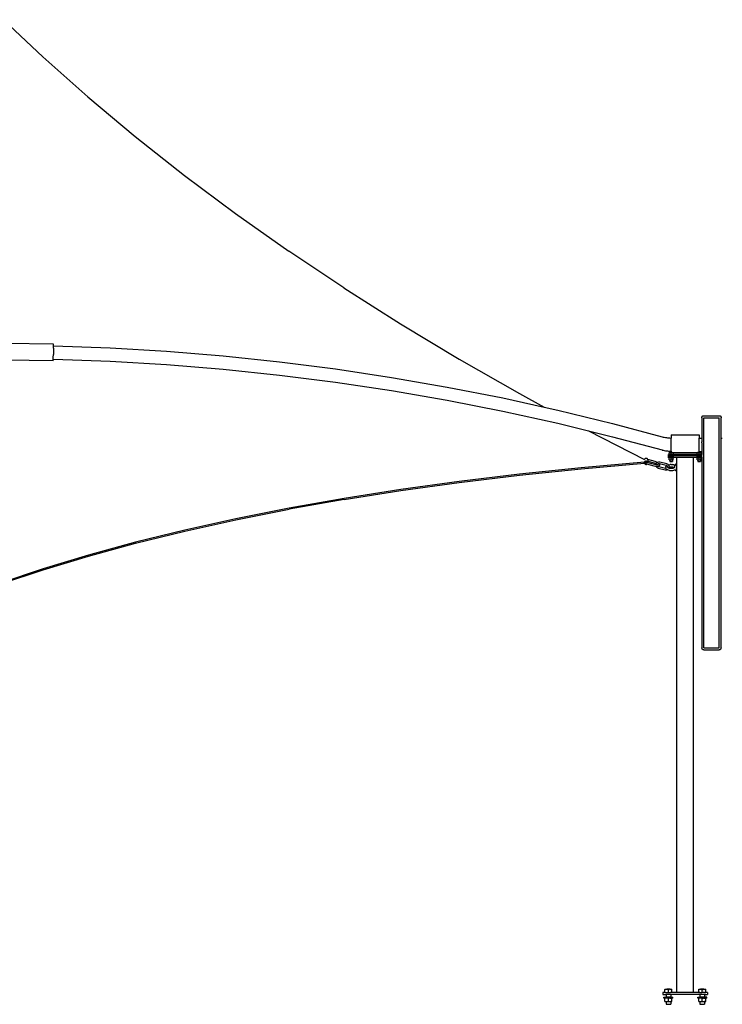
# Model space of a CAD drawing. Extents: x -126 to 132, y -96 to 94.
# Tile 12 of 12: x 6 to 132, y -96 to 81. Entities that reach past the tile are written whole.
import ezdxf

# ---------------------------------------------------------------- set-up
doc = ezdxf.new("R2010")
doc.units = 0
doc.header["$MEASUREMENT"] = 0
doc.layers.get('0').update_dxf_attribs({"linetype": 'CONTINUOUS'})

msp = doc.modelspace()

# ---------------------------------------------------------------- linework, layer by layer
for p, q in [((2.58, 80.79), (9.66, 74.11)), ((9.66, 74.11), (17.75, 66.93)), ((17.75, 66.93), (26.22, 59.85)), ((26.22, 59.85), (35.05, 52.87)), ((35.05, 52.87), (44.24, 46.02)), ((44.24, 46.02), (53.77, 39.28)), ((63.63, 32.68), (53.77, 39.28)), ((63.63, 32.68), (73.82, 26.22)), ((73.82, 26.22), (84.33, 19.9)), ((11.57, 22.61), (2.93, 22.73)), ((11.56, 21.33), (11.55, 20.74)), ((11.56, 21.88), (11.57, 22.12)), ((11.56, 21.88), (11.56, 21.33)), ((11.57, 22.57), (11.57, 22.61)), ((11.57, 22.47), (11.57, 22.57)), ((11.57, 22.32), (11.57, 22.47)), ((11.57, 22.29), (11.57, 22.32)), ((11.57, 22.29), (21.73, 21.92)), ((11.57, 22.12), (11.57, 22.29)), ((21.73, 21.92), (31.87, 21.31)), ((31.87, 21.31), (42, 20.48)), ((11.52, 19.6), (2.93, 19.72)), ((11.52, 19.6), (11.53, 19.62)), ((11.53, 19.92), (11.54, 19.99)), ((11.53, 19.92), (11.56, 19.92)), ((11.53, 19.82), (11.53, 19.92)), ((11.53, 19.69), (11.53, 19.82)), ((11.53, 19.62), (11.53, 19.69)), ((11.54, 20.21), (11.55, 20.74)), ((11.54, 19.99), (11.54, 20.21)), ((11.56, 19.92), (21.72, 19.54)), ((21.72, 19.54), (31.87, 18.94)), ((42, 20.48), (52.11, 19.43)), ((52.11, 19.43), (62.18, 18.14)), ((84.33, 19.9), (95.13, 13.73)), ((31.87, 18.94), (42, 18.11)), ((42, 18.11), (52.1, 17.05)), ((62.18, 18.14), (72.21, 16.64)), ((52.1, 17.05), (62.17, 15.77)), ((72.21, 16.64), (82.2, 14.9)), ((62.17, 15.77), (72.21, 14.26)), ((72.21, 14.26), (82.2, 12.53)), ((82.2, 14.9), (92.14, 12.95)), ((82.2, 12.53), (92.14, 10.57)), ((92.14, 12.95), (99.61, 11.3)), ((95.13, 13.73), (99.61, 11.3)), ((99.61, 11.3), (102.02, 10.77)), ((102.02, 10.77), (111.84, 8.37)), ((92.14, 10.57), (102.02, 8.39)), ((127.84, 9.39), (127.86, 9.48)), ((127.84, 9.39), (127.84, 5.74)), ((127.86, 9.48), (127.9, 9.58)), ((127.9, 9.58), (127.95, 9.65)), ((127.95, 9.65), (128.03, 9.71)), ((128.03, 9.71), (128.12, 9.75)), ((128.12, 9.75), (128.22, 9.76)), ((128.22, 9.76), (130.97, 9.76)), ((128.22, 9.39), (130.97, 9.39)), ((128.22, -31.86), (128.22, 9.39)), ((130.97, 9.76), (131.07, 9.75)), ((130.97, -31.86), (130.97, 9.39)), ((131.07, 9.75), (131.16, 9.71)), ((131.16, 9.71), (131.24, 9.65)), ((131.24, 9.65), (131.29, 9.58)), ((131.29, 9.58), (131.33, 9.48)), ((131.33, 9.48), (131.35, 9.39)), ((131.35, -31.86), (131.35, 9.39)), ((102.02, 8.39), (107.52, 7.05)), ((111.84, 8.37), (120.73, 5.98)), ((107.52, 7.05), (111.84, 5.99)), ((107.52, 7.05), (117.56, 1.89)), ((111.84, 5.99), (120.73, 3.61)), ((120.73, 5.98), (120.76, 5.97)), ((120.76, 5.97), (120.94, 5.93)), ((120.94, 5.93), (121.13, 5.89)), ((121.13, 5.89), (121.32, 5.86)), ((121.32, 5.86), (121.51, 5.83)), ((121.51, 5.83), (121.7, 5.8)), ((121.7, 5.8), (121.89, 5.78)), ((121.89, 5.78), (122.08, 5.77)), ((122.08, 5.77), (122.27, 5.75)), ((122.27, 5.75), (122.37, 5.75)), ((122.37, 6.3), (127.37, 6.3)), ((122.37, 6.3), (122.37, 5.75)), ((122.37, 3.38), (122.37, 5.75)), ((127.37, 6.3), (127.37, 5.74)), ((127.37, 5.74), (127.84, 5.74)), ((127.37, 3.36), (127.37, 5.74)), ((127.72, 5.74), (127.86, 5.74)), ((127.85, 5.72), (127.85, 5.74)), ((127.84, 5.74), (127.85, 5.74)), ((127.85, 5.72), (127.84, 5.74)), ((127.85, 5.72), (127.85, 5.7)), ((127.85, 5.7), (127.85, 5.67)), ((127.85, 5.67), (127.85, 5.63)), ((127.85, 5.63), (127.85, 5.56)), ((127.85, 5.56), (127.85, 5.51)), ((127.85, 5.51), (127.85, 5.43)), ((127.85, 5.43), (127.85, 5.35)), ((127.85, 5.35), (127.85, 5.25)), ((131.33, 5.74), (131.53, 5.74)), ((120.73, 3.61), (120.76, 3.6)), ((120.76, 3.6), (120.94, 3.56)), ((120.94, 3.56), (121.13, 3.52)), ((127.85, 4.83), (127.84, 4.73)), ((127.84, 4.73), (127.85, 4.6)), ((127.85, 4.6), (127.84, 4.5)), ((127.84, 4.5), (127.85, 4.37)), ((127.85, 4.37), (127.84, 4.27)), ((127.84, 4.27), (127.84, 4.18)), ((127.84, 4.18), (127.84, 4.14)), ((127.84, 4.14), (127.84, 4.05)), ((127.84, 4.05), (127.84, 3.93)), ((127.84, 3.93), (127.84, 3.85)), ((127.84, 3.85), (127.84, 3.75)), ((127.84, 3.75), (127.84, 3.67)), ((127.84, 3.67), (127.84, 3.59)), ((127.84, 3.59), (127.84, 3.53)), ((127.84, 3.53), (127.84, 3.47)), ((127.85, 5.25), (127.85, 5.17)), ((127.85, 5.17), (127.85, 5.05)), ((127.84, 4.96), (127.85, 5.05)), ((127.84, 4.92), (127.84, 4.96)), ((127.84, 4.92), (127.85, 4.83)), ((117.6, 1.97), (117.56, 1.91)), ((117.56, 1.91), (117.56, 1.89)), ((117.56, 1.89), (117.56, 1.89)), ((117.65, 2.03), (117.6, 1.97)), ((117.72, 2.07), (117.65, 2.03)), ((117.79, 2.1), (117.72, 2.07)), ((117.87, 2.11), (117.79, 2.1)), ((117.95, 2.09), (117.87, 2.11)), ((118.03, 2.06), (117.95, 2.09)), ((118.09, 2.01), (118.03, 2.06)), ((118.13, 1.95), (118.09, 2.01)), ((118.14, 1.95), (118.13, 1.95)), ((118.14, 1.95), (119.41, 1.6)), ((118.16, 1.88), (118.14, 1.95)), ((118.17, 1.85), (118.16, 1.88)), ((118.17, 1.81), (118.17, 1.85)), ((118.17, 1.81), (118.17, 1.63)), ((121.13, 3.52), (121.32, 3.48)), ((121.32, 3.48), (121.51, 3.45)), ((121.51, 3.45), (121.7, 3.43)), ((121.7, 3.43), (121.89, 3.41)), ((121.87, 2.55), (121.87, 2.8)), ((122, 2.8), (121.87, 2.8)), ((121.87, 2.3), (121.87, 2.55)), ((127.84, 2.55), (121.87, 2.55)), ((121.87, 2.3), (121.9, 2.3)), ((121.89, 3.41), (122.08, 3.39)), ((121.9, 2.2), (121.9, 2.3)), ((122.84, 2.3), (121.9, 2.3)), ((122, 2.2), (121.9, 2.2)), ((122, 3.14), (122.18, 3.14)), ((122, 3.14), (122, 3.11)), ((122.1, 3.13), (122, 3.11)), ((122, 2.8), (122, 3.11)), ((122.37, 2.8), (122, 2.8)), ((122.1, 2.2), (122, 2.17)), ((122, 2.17), (122, 2.2)), ((122.18, 2.2), (122, 2.2)), ((122, 1.86), (122, 2.17)), ((122, 1.86), (122.1, 1.83)), ((122, 1.86), (122, 1.83)), ((122, 1.83), (122.12, 1.83)), ((122.08, 3.39), (122.27, 3.38)), ((122.18, 3.14), (122.1, 3.13)), ((122.18, 2.2), (122.1, 2.2)), ((122.1, 1.83), (122.18, 1.83)), ((122.12, 1.83), (122.12, 1.55)), ((122.12, 1.83), (122.18, 1.83)), ((122.27, 3.13), (122.18, 3.14)), ((122.18, 3.14), (122.37, 3.14)), ((122.27, 2.2), (122.18, 2.2)), ((122.55, 2.2), (122.18, 2.2)), ((122.18, 1.83), (122.19, 1.83)), ((122.19, 1.83), (122.27, 1.83)), ((122.19, 1.83), (122.55, 1.83)), ((122.27, 3.38), (122.37, 3.38)), ((122.37, 3.11), (122.27, 3.13)), ((122.37, 2.17), (122.27, 2.2)), ((122.27, 1.83), (122.37, 1.86)), ((122.37, 3.38), (122.37, 3.14)), ((122.37, 3.14), (122.55, 3.14)), ((122.37, 3.11), (122.47, 3.13)), ((122.37, 2.8), (122.37, 3.11)), ((122.73, 2.8), (122.37, 2.8)), ((122.37, 2.17), (122.47, 2.2)), ((122.37, 1.86), (122.37, 2.17)), ((122.37, 1.86), (122.47, 1.83)), ((122.55, 3.14), (122.47, 3.13)), ((122.55, 2.2), (122.47, 2.2)), ((122.47, 1.83), (122.55, 1.83)), ((122.55, 3.14), (122.64, 3.13)), ((122.55, 3.14), (122.73, 3.14)), ((122.55, 2.2), (122.64, 2.2)), ((122.73, 2.2), (122.55, 2.2)), ((122.55, 1.83), (122.64, 1.83)), ((122.62, 1.83), (122.55, 1.83)), ((122.62, 1.83), (122.62, 1.55)), ((122.73, 1.83), (122.62, 1.83)), ((122.73, 3.11), (122.64, 3.13)), ((122.73, 2.17), (122.64, 2.2)), ((122.64, 1.83), (122.73, 1.86)), ((122.73, 3.11), (122.73, 3.14)), ((122.73, 3.09), (122.73, 3.11)), ((127, 3.09), (122.73, 3.09)), ((122.73, 3.09), (122.73, 2.8)), ((127, 2.8), (122.73, 2.8)), ((122.84, 2.2), (122.73, 2.2)), ((122.73, 2.2), (122.73, 2.17)), ((122.73, 1.86), (122.73, 2.17)), ((122.73, 1.83), (122.73, 1.86)), ((122.84, 2.2), (122.84, 2.3)), ((122.84, 2.3), (123.37, 2.3)), ((123.37, 1.06), (123.37, 2.3)), ((123.37, 2.3), (126.37, 2.3)), ((126.37, -93.7), (126.37, 2.3)), ((126.37, 2.3), (126.9, 2.3)), ((126.9, 2.2), (126.9, 2.3)), ((127.84, 2.3), (126.9, 2.3)), ((127, 2.2), (126.9, 2.2)), ((127, 3.14), (127.18, 3.14)), ((127, 3.11), (127, 3.14)), ((127.1, 3.13), (127, 3.11)), ((127, 3.09), (127, 3.11)), ((127, 2.8), (127, 3.09)), ((127.37, 2.8), (127, 2.8)), ((127.1, 2.2), (127, 2.17)), ((127, 2.17), (127, 2.2)), ((127, 2.2), (127.12, 2.2)), ((127, 1.86), (127, 2.17)), ((127, 1.86), (127.1, 1.83)), ((127, 1.86), (127, 1.83)), ((127, 1.83), (127.12, 1.83)), ((127.18, 3.14), (127.1, 3.13)), ((127.12, 2.2), (127.1, 2.2)), ((127.1, 1.83), (127.12, 1.83)), ((127.12, 2.2), (127.12, 2.2)), ((127.13, 2.2), (127.12, 2.2)), ((127.12, 2.2), (127.18, 2.2)), ((127.12, 1.83), (127.12, 1.83)), ((127.12, 1.83), (127.12, 1.55)), ((127.12, 1.83), (127.18, 1.83)), ((127.12, 1.83), (127.18, 1.83)), ((127.18, 2.2), (127.13, 2.2)), ((127.27, 3.13), (127.18, 3.14)), ((127.18, 3.14), (127.37, 3.14)), ((127.19, 2.2), (127.18, 2.2)), ((127.19, 1.83), (127.18, 1.83)), ((127.27, 2.2), (127.19, 2.2)), ((127.54, 2.2), (127.19, 2.2)), ((127.19, 1.83), (127.27, 1.83)), ((127.19, 1.83), (127.54, 1.83)), ((127.37, 3.11), (127.27, 3.13)), ((127.37, 2.17), (127.27, 2.2)), ((127.27, 1.83), (127.37, 1.86)), ((127.37, 3.36), (127.84, 3.36)), ((127.37, 3.36), (127.37, 3.14)), ((127.37, 3.14), (127.55, 3.14)), ((127.37, 3.11), (127.47, 3.13)), ((127.37, 2.8), (127.37, 3.11)), ((127.73, 2.8), (127.37, 2.8)), ((127.37, 2.17), (127.47, 2.2)), ((127.37, 1.86), (127.37, 2.17)), ((127.37, 1.86), (127.47, 1.83)), ((127.55, 3.14), (127.47, 3.13)), ((127.54, 2.2), (127.47, 2.2)), ((127.47, 1.83), (127.54, 1.83)), ((127.56, 2.2), (127.54, 2.2)), ((127.55, 1.83), (127.54, 1.83)), ((127.55, 3.14), (127.64, 3.13)), ((127.55, 3.14), (127.73, 3.14)), ((127.55, 1.83), (127.62, 1.83)), ((127.62, 1.83), (127.55, 1.83)), ((127.56, 2.2), (127.62, 2.2)), ((127.62, 2.2), (127.56, 2.2)), ((127.62, 2.2), (127.62, 2.2)), ((127.62, 2.2), (127.64, 2.2)), ((127.73, 2.2), (127.62, 2.2)), ((127.62, 1.83), (127.62, 1.83)), ((127.62, 1.83), (127.62, 1.55)), ((127.62, 1.83), (127.64, 1.83)), ((127.73, 1.83), (127.62, 1.83)), ((127.73, 3.11), (127.64, 3.13)), ((127.73, 2.17), (127.64, 2.2)), ((127.64, 1.83), (127.73, 1.86)), ((127.73, 3.11), (127.73, 3.14)), ((127.73, 2.8), (127.73, 3.11)), ((127.84, 2.8), (127.73, 2.8)), ((127.84, 2.2), (127.73, 2.2)), ((127.73, 2.2), (127.73, 2.17)), ((127.73, 1.86), (127.73, 2.17)), ((127.73, 1.83), (127.73, 1.86)), ((127.84, 3.47), (127.84, 3.43)), ((127.84, 3.43), (127.84, 3.4)), ((127.84, 3.4), (127.84, 3.38)), ((127.84, 3.36), (127.84, 3.38)), ((127.84, 3.36), (127.84, 2.8)), ((127.84, 2.2), (127.84, 2.3)), ((127.84, 2.3), (127.84, 2.3)), ((127.84, 2.55), (127.84, 2.8)), ((127.86, 2.8), (127.84, 2.8)), ((127.86, 2.55), (127.84, 2.55)), ((127.84, 2.3), (127.84, 2.55)), ((127.84, 2.3), (127.84, -31.86)), ((127.84, 2.3), (127.86, 2.3)), ((106.23, 0.41), (95.15, -0.74)), ((95.15, -0.91), (106.23, 0.24)), ((117.56, 1.4), (106.23, 0.41)), ((106.23, 0.24), (117.56, 1.23)), ((117.54, 1.32), (117.56, 1.4)), ((117.54, 1.32), (117.55, 1.25)), ((117.55, 1.25), (117.56, 1.23)), ((117.59, 1.46), (117.56, 1.4)), ((117.56, 1.4), (117.56, 1.4)), ((117.56, 1.4), (117.56, 1.4)), ((117.56, 1.4), (117.56, 1.4)), ((117.56, 1.23), (117.58, 1.18)), ((117.58, 1.18), (117.62, 1.12)), ((117.64, 1.52), (117.59, 1.46)), ((117.62, 1.12), (117.69, 1.07)), ((117.71, 1.56), (117.64, 1.52)), ((117.69, 1.07), (117.76, 1.04)), ((117.71, 1.37), (117.7, 1.35)), ((117.7, 1.35), (117.7, 1.32)), ((117.7, 1.32), (117.7, 1.28)), ((117.7, 1.28), (117.71, 1.26)), ((117.78, 1.59), (117.71, 1.56)), ((117.72, 1.39), (117.71, 1.37)), ((117.71, 1.26), (117.71, 1.37)), ((117.71, 1.24), (117.73, 1.27)), ((117.71, 1.26), (117.71, 1.24)), ((117.71, 1.21), (117.71, 1.26)), ((117.71, 1.21), (117.71, 1.24)), ((117.71, 1.18), (117.71, 1.21)), ((117.73, 1.15), (117.71, 1.18)), ((117.75, 1.42), (117.72, 1.39)), ((117.73, 1.27), (117.75, 1.31)), ((117.75, 1.14), (117.73, 1.15)), ((117.78, 1.44), (117.75, 1.42)), ((117.75, 1.31), (117.79, 1.34)), ((117.78, 1.13), (117.75, 1.14)), ((117.76, 1.04), (117.84, 1.02)), ((117.87, 1.6), (117.78, 1.59)), ((117.82, 1.45), (117.78, 1.44)), ((117.78, 1.13), (117.78, 1.13)), ((118.01, 1.07), (117.78, 1.13)), ((117.79, 1.34), (117.82, 1.36)), ((117.86, 1.45), (117.82, 1.45)), ((117.82, 1.36), (117.86, 1.38)), ((117.84, 1.02), (117.92, 1.03)), ((117.9, 1.45), (117.86, 1.45)), ((117.86, 1.38), (117.9, 1.39)), ((117.94, 1.58), (117.87, 1.6)), ((117.93, 1.43), (117.9, 1.45)), ((117.9, 1.39), (117.93, 1.39)), ((117.92, 1.03), (118, 1.06)), ((117.97, 1.41), (117.93, 1.43)), ((117.99, 1.38), (117.93, 1.39)), ((118.02, 1.55), (117.94, 1.58)), ((117.99, 1.38), (117.97, 1.41)), ((118.16, 1.33), (117.99, 1.38)), ((118, 1.06), (118.01, 1.07)), ((119.32, 0.71), (118.01, 1.07)), ((118.08, 1.5), (118.02, 1.55)), ((118.13, 1.44), (118.08, 1.5)), ((118.15, 1.37), (118.13, 1.44)), ((118.16, 1.33), (118.15, 1.37)), ((118.17, 1.63), (118.16, 1.33)), ((119.4, 1), (118.16, 1.33)), ((118.16, 1.33), (118.16, 1.33)), ((118.17, 1.63), (119.33, 1.32)), ((119.53, 0.67), (119.32, 0.71)), ((119.33, 1.32), (119.51, 1.26)), ((119.59, 0.96), (119.4, 1)), ((119.41, 1.6), (119.62, 1.54)), ((119.51, 1.26), (119.68, 1.19)), ((119.54, 0.67), (119.53, 0.67)), ((119.67, 0.65), (119.54, 0.67)), ((119.61, 0.95), (119.59, 0.96)), ((119.63, 1.04), (119.61, 0.95)), ((119.74, 0.94), (119.61, 0.95)), ((119.62, 1.54), (119.62, 1.54)), ((119.62, 1.54), (119.82, 1.45)), ((119.69, 1.18), (119.63, 1.06)), ((119.63, 1.04), (119.63, 1.06)), ((119.67, 0.65), (119.69, 0.61)), ((119.74, 0.64), (119.67, 0.65)), ((119.68, 1.19), (119.69, 1.18)), ((119.79, 1.3), (119.69, 1.19)), ((119.69, 1.19), (119.69, 1.18)), ((119.69, 0.61), (119.78, 0.5)), ((119.88, 0.95), (119.74, 0.94)), ((119.91, 0.65), (119.74, 0.64)), ((119.78, 0.5), (119.91, 0.41)), ((119.91, 1.38), (119.79, 1.3)), ((119.82, 1.45), (119.93, 1.39)), ((119.86, 0.94), (119.88, 0.95)), ((119.91, 0.95), (119.88, 0.95)), ((119.91, 1.38), (119.92, 1.38)), ((119.92, 0.96), (119.91, 0.95)), ((119.92, 0.95), (119.91, 0.95)), ((119.91, 0.94), (119.91, 0.93)), ((119.94, 0.66), (119.91, 0.65)), ((119.91, 0.41), (119.91, 0.41)), ((119.91, 0.41), (120.04, 0.36)), ((119.93, 1.39), (119.92, 1.38)), ((119.92, 1.03), (119.93, 1.02)), ((119.93, 1.02), (119.92, 1.03)), ((119.94, 1.01), (119.92, 0.96)), ((119.92, 0.96), (119.92, 0.95)), ((119.96, 0.96), (119.92, 0.95)), ((120.06, 1.44), (119.93, 1.39)), ((119.93, 1.02), (119.93, 1.01)), ((119.99, 1.07), (119.94, 1.02)), ((119.94, 1.02), (119.94, 1.01)), ((119.94, 1.01), (119.97, 0.97)), ((120.04, 0.68), (119.94, 0.66)), ((119.96, 0.99), (119.97, 0.97)), ((119.97, 0.97), (119.96, 0.99)), ((119.97, 0.97), (119.96, 0.97)), ((119.96, 0.97), (119.96, 0.96)), ((119.98, 0.99), (119.97, 0.98)), ((119.97, 0.98), (119.97, 0.97)), ((119.98, 0.98), (119.97, 0.98)), ((119.97, 0.97), (119.97, 0.97)), ((119.97, 0.97), (119.97, 0.97)), ((119.97, 0.97), (119.97, 0.97)), ((119.97, 0.97), (119.97, 0.97)), ((119.97, 0.97), (119.97, 0.97)), ((119.98, 0.98), (119.98, 0.99)), ((119.99, 0.99), (119.98, 0.98)), ((119.98, 0.98), (119.98, 0.98)), ((120.05, 1.12), (119.99, 1.07)), ((119.99, 0.99), (120, 0.99)), ((120.05, 1.12), (120.04, 1.11)), ((120.08, 0.69), (120.04, 0.68)), ((120.04, 0.68), (120.05, 0.67)), ((120.04, 0.36), (121.28, 0.04)), ((120.12, 1.14), (120.05, 1.12)), ((120.05, 0.67), (120.05, 0.67)), ((120.05, 0.67), (120.06, 0.67)), ((120.21, 1.45), (120.06, 1.44)), ((120.06, 0.67), (120.13, 0.64)), ((120.11, 0.71), (120.08, 0.69)), ((120.2, 0.77), (120.11, 0.71)), ((120.2, 1.15), (120.12, 1.14)), ((120.13, 0.64), (121.33, 0.33)), ((120.19, 1.16), (120.2, 1.15)), ((120.2, 1.15), (120.23, 1.12)), ((120.21, 1.15), (120.2, 1.15)), ((120.22, 0.8), (120.2, 0.77)), ((120.35, 1.43), (120.21, 1.45)), ((120.29, 1.14), (120.21, 1.15)), ((120.24, 0.83), (120.22, 0.8)), ((120.23, 1.12), (120.24, 1.09)), ((120.24, 1.09), (120.27, 0.99)), ((120.27, 0.92), (120.24, 0.83)), ((120.27, 0.99), (120.27, 0.95)), ((120.27, 0.95), (120.27, 0.92)), ((121.49, 0.83), (120.29, 1.14)), ((121.58, 1.12), (120.35, 1.43)), ((121.28, 0.04), (121.42, 0.02)), ((121.33, 0.33), (121.41, 0.32)), ((121.38, 0.53), (121.39, 0.56)), ((121.38, 0.53), (121.38, 0.5)), ((121.38, 0.5), (121.38, 0.42)), ((121.38, 0.39), (121.38, 0.42)), ((121.39, 0.35), (121.38, 0.39)), ((121.39, 0.56), (121.42, 0.63)), ((121.41, 0.32), (121.39, 0.35)), ((121.42, 0.28), (121.41, 0.32)), ((121.41, 0.32), (121.41, 0.32)), ((121.42, 0.63), (121.44, 0.66)), ((121.44, 0.25), (121.42, 0.28)), ((121.42, 0.02), (121.57, 0.04)), ((121.44, 0.66), (121.46, 0.68)), ((121.44, 0.25), (121.46, 0.23)), ((121.46, 0.68), (121.52, 0.75)), ((121.52, 0.16), (121.46, 0.23)), ((121.58, 0.8), (121.49, 0.83)), ((121.52, 0.75), (121.55, 0.77)), ((121.52, 0.16), (121.55, 0.14)), ((121.55, 0.77), (121.58, 0.79)), ((121.64, 0.08), (121.55, 0.14)), ((121.57, 0.04), (121.66, 0.07)), ((121.71, 1.07), (121.58, 1.12)), ((121.58, 0.79), (121.58, 0.8)), ((121.63, 0.76), (121.58, 0.79)), ((121.68, 0.7), (121.63, 0.76)), ((121.66, 0.07), (121.64, 0.08)), ((121.75, 0.03), (121.66, 0.07)), ((121.66, 0.07), (121.67, 0.07)), ((121.7, 0.66), (121.68, 0.7)), ((121.71, 0.63), (121.7, 0.65)), ((121.72, 1.06), (121.71, 1.07)), ((121.72, 0.6), (121.71, 0.63)), ((121.71, 0.52), (121.72, 0.55)), ((121.71, 0.52), (121.72, 0.52)), ((121.84, 0.98), (121.72, 1.06)), ((121.72, 0.58), (121.72, 0.59)), ((121.72, 0.56), (121.72, 0.58)), ((121.74, 0.5), (121.76, 0.48)), ((121.76, 0.48), (121.75, 0.5)), ((121.77, 0.47), (121.75, 0.5)), ((121.75, 0.03), (121.77, 0.02)), ((121.76, 0.48), (121.77, 0.47)), ((121.77, 0.46), (121.76, 0.47)), ((121.76, 0.47), (121.76, 0.47)), ((121.77, 0.46), (121.76, 0.45)), ((121.76, 0.45), (121.76, 0.44)), ((121.77, 0.48), (121.77, 0.47)), ((121.77, 0.47), (121.77, 0.47)), ((121.77, 0.47), (121.78, 0.45)), ((121.77, 0.47), (121.77, 0.47)), ((121.78, 0.45), (121.77, 0.46)), ((121.77, 0.46), (121.77, 0.44)), ((121.77, 0.46), (121.77, 0.46)), ((121.77, 0.44), (121.77, 0.46)), ((121.77, 0.46), (121.77, 0.46)), ((121.77, 0.46), (121.78, 0.45)), ((121.77, 0.46), (121.77, 0.46)), ((121.9, -0.02), (121.77, 0.02)), ((121.82, 0.42), (121.78, 0.45)), ((121.78, 0.45), (121.78, 0.45)), ((121.9, 0.39), (121.82, 0.42)), ((121.88, 0.93), (121.84, 0.98)), ((121.88, 0.93), (121.9, 0.93)), ((121.94, 0.86), (121.88, 0.93)), ((121.89, 0.39), (121.9, 0.39)), ((121.9, 0.93), (122.05, 0.96)), ((121.9, 0.39), (121.97, 0.37)), ((122, 0.73), (121.94, 0.86)), ((121.97, 0.37), (121.99, 0.42)), ((121.97, 0.37), (121.99, 0.36)), ((121.99, 0.42), (122, 0.43)), ((121.99, 0.36), (122.11, 0.34)), ((122, 0.72), (122, 0.73)), ((122.02, 0.57), (122, 0.72)), ((122, 0.43), (122.02, 0.56)), ((122.02, 0.56), (122.11, 0.58)), ((122.02, 0.56), (122.02, 0.57)), ((122.05, 0.96), (122.2, 0.98)), ((122.11, 0.58), (122.24, 0.59)), ((122.11, 0.34), (122.24, 0.32)), ((122.12, 1.55), (122.62, 1.55)), ((122.37, 0.99), (122.2, 0.98)), ((122.24, 0.59), (122.37, 0.6)), ((122.24, 0.32), (122.37, 0.32)), ((122.37, 0.99), (122.53, 0.98)), ((122.37, 0.6), (122.5, 0.59)), ((122.37, 0.32), (122.5, 0.32)), ((122.5, 0.59), (122.62, 0.58)), ((122.5, 0.32), (122.62, 0.34)), ((122.69, 0.96), (122.53, 0.98)), ((122.62, 0.58), (122.74, 0.55)), ((122.62, 0.34), (122.74, 0.36)), ((122.83, 0.93), (122.69, 0.96)), ((122.74, 0.55), (122.82, 0.53)), ((122.74, 0.36), (122.83, 0.39)), ((122.82, 0.53), (122.83, 0.52)), ((122.83, 0.93), (122.96, 0.89)), ((122.83, 0.52), (122.85, 0.52)), ((122.83, 0.52), (122.91, 0.49)), ((122.91, 0.43), (122.83, 0.39)), ((122.83, 0.39), (122.84, 0.39)), ((122.83, -0.02), (122.96, 0.02)), ((122.95, 0.46), (122.91, 0.49)), ((122.95, 0.45), (122.91, 0.43)), ((122.95, 0.46), (122.93, 0.48)), ((122.93, 0.43), (122.93, 0.43)), ((122.95, 0.45), (122.94, 0.44)), ((122.96, 0.46), (122.95, 0.46)), ((122.95, 0.46), (122.95, 0.46)), ((122.96, 0.46), (122.95, 0.46)), ((122.95, 0.46), (122.95, 0.46)), ((122.95, 0.46), (122.95, 0.46)), ((122.95, 0.46), (122.95, 0.46)), ((122.95, 0.46), (122.95, 0.45)), ((122.96, 0.46), (122.95, 0.46)), ((122.95, 0.45), (122.95, 0.45)), ((122.96, 0.89), (122.98, 0.88)), ((122.97, 0.47), (122.96, 0.46)), ((122.96, 0.45), (122.96, 0.46)), ((122.96, 0.46), (122.96, 0.46)), ((122.96, 0.45), (122.96, 0.46)), ((122.96, 0.46), (122.96, 0.45)), ((122.96, 0.46), (122.96, 0.46)), ((122.96, 0.45), (122.96, 0.46)), ((122.97, 0.46), (122.96, 0.46)), ((122.97, 0.46), (122.96, 0.46)), ((122.96, 0.46), (122.96, 0.46)), ((122.96, 0.46), (122.96, 0.46)), ((122.96, 0.46), (122.96, 0.46)), ((122.96, 0.45), (122.96, 0.45)), ((122.96, 0.45), (122.96, 0.45)), ((122.96, 0.45), (122.96, 0.45)), ((122.98, 0.03), (122.96, 0.02)), ((122.97, 0.48), (122.98, 0.5)), ((122.98, 0.5), (122.97, 0.47)), ((122.97, 0.48), (122.97, 0.48)), ((122.97, 0.48), (122.97, 0.48)), ((122.97, 0.47), (122.97, 0.48)), ((122.97, 0.48), (122.97, 0.47)), ((122.97, 0.47), (122.97, 0.48)), ((122.97, 0.47), (122.97, 0.48)), ((122.97, 0.48), (122.98, 0.48)), ((122.97, 0.46), (122.97, 0.47)), ((122.97, 0.47), (122.97, 0.47)), ((122.97, 0.47), (122.97, 0.47)), ((122.97, 0.47), (122.97, 0.47)), ((122.97, 0.47), (122.97, 0.47)), ((122.97, 0.47), (122.97, 0.47)), ((122.97, 0.47), (122.97, 0.47)), ((122.97, 0.46), (122.97, 0.47)), ((122.97, 0.47), (122.97, 0.47)), ((122.97, 0.47), (122.97, 0.47)), ((122.97, 0.47), (122.97, 0.47)), ((122.97, 0.47), (122.97, 0.47)), ((122.97, 0.46), (122.97, 0.46)), ((122.97, 0.44), (122.97, 0.45)), ((122.97, 0.44), (122.97, 0.44)), ((122.97, 0.44), (122.97, 0.44)), ((122.97, 0.44), (122.97, 0.44)), ((122.97, 0.44), (122.97, 0.44)), ((122.97, 0.44), (122.97, 0.44)), ((122.97, 0.44), (122.97, 0.44)), ((122.98, 0.88), (123.06, 0.85)), ((122.98, 0.59), (122.99, 0.64)), ((122.98, 0.59), (122.98, 0.57)), ((122.99, 0.5), (122.98, 0.48)), ((122.98, 0.03), (123.06, 0.06)), ((122.99, 0.64), (123.02, 0.76)), ((122.99, 0.64), (123.01, 0.68)), ((122.99, 0.5), (122.99, 0.5)), ((123.06, 0.85), (123.02, 0.76)), ((123.04, 0.1), (123.04, 0.1)), ((123.05, 0.08), (123.05, 0.08)), ((123.09, 0.92), (123.06, 0.85)), ((123.06, 0.13), (123.06, 0.13)), ((123.06, 0.06), (123.1, 0.08)), ((123.09, -0.01), (123.06, 0.06)), ((123.07, 0.11), (123.08, 0.11)), ((123.12, 0.99), (123.09, 0.92)), ((123.09, 0.1), (123.09, 0.1)), ((123.11, 0.09), (123.1, 0.08)), ((123.11, 0.09), (123.12, 0.09)), ((123.12, 0.99), (123.16, 1.06)), ((123.12, 0.09), (123.13, 0.11)), ((123.37, 1.06), (123.16, 1.06)), ((123.37, -0.14), (123.37, 1.06)), ((127.12, 1.55), (127.62, 1.55)), ((95.15, -0.74), (84.35, -2.04)), ((84.35, -2.21), (95.15, -0.91)), ((122.05, -0.05), (121.9, -0.02)), ((122.05, -0.05), (122.2, -0.07)), ((122.2, -0.07), (122.37, -0.08)), ((122.37, -0.08), (122.53, -0.07)), ((122.53, -0.07), (122.69, -0.05)), ((122.69, -0.05), (122.83, -0.02)), ((123.12, -0.08), (123.09, -0.01)), ((123.12, -0.08), (123.16, -0.14)), ((123.37, -0.14), (123.16, -0.14)), ((123.37, -93.7), (123.37, -0.14)), ((73.86, -3.49), (63.68, -5.09)), ((84.35, -2.04), (73.86, -3.49)), ((73.86, -3.66), (84.35, -2.21)), ((63.68, -5.09), (53.82, -6.84)), ((63.68, -5.26), (53.82, -7.01)), ((63.68, -5.26), (73.86, -3.66)), ((53.82, -6.84), (44.29, -8.73)), ((44.29, -8.9), (53.82, -7.01)), ((44.29, -8.73), (35.12, -10.76)), ((35.12, -10.93), (44.29, -8.9)), ((35.12, -10.76), (26.29, -12.93)), ((26.29, -13.1), (35.12, -10.93)), ((26.29, -12.93), (17.83, -15.24)), ((17.83, -15.41), (26.29, -13.1)), ((17.83, -15.24), (9.74, -17.69)), ((9.74, -17.86), (17.83, -15.41)), ((9.74, -17.69), (2.07, -20.26)), ((2.32, -20.35), (9.74, -17.86)), ((127.86, -31.96), (127.84, -31.86)), ((127.9, -32.05), (127.86, -31.96)), ((127.95, -32.13), (127.9, -32.05)), ((128.03, -32.19), (127.95, -32.13)), ((128.12, -32.22), (128.03, -32.19)), ((128.22, -32.24), (128.12, -32.22)), ((128.22, -31.86), (130.97, -31.86)), ((128.22, -32.24), (130.97, -32.24)), ((131.07, -32.22), (130.97, -32.24)), ((131.16, -32.19), (131.07, -32.22)), ((131.24, -32.13), (131.16, -32.19)), ((131.24, -32.13), (131.29, -32.05)), ((131.29, -32.05), (131.33, -31.96)), ((131.35, -31.86), (131.33, -31.96)), ((121.25, -93.12), (121.56, -93.12)), ((121.25, -93.12), (121.25, -93.18)), ((121.41, -93.13), (121.25, -93.18)), ((121.25, -93.7), (121.25, -93.18)), ((121.56, -93.12), (121.41, -93.13)), ((121.7, -93.13), (121.56, -93.12)), ((122.18, -93.12), (121.56, -93.12)), ((121.87, -93.18), (121.7, -93.13)), ((121.87, -93.18), (122.03, -93.13)), ((121.87, -93.7), (121.87, -93.18)), ((122.18, -93.12), (122.03, -93.13)), ((122.18, -93.12), (122.32, -93.13)), ((122.18, -93.12), (122.49, -93.12)), ((122.49, -93.18), (122.32, -93.13)), ((122.49, -93.18), (122.49, -93.12)), ((122.49, -93.7), (122.49, -93.18)), ((127.31, -93.12), (127.62, -93.12)), ((127.31, -93.18), (127.31, -93.12)), ((127.48, -93.13), (127.31, -93.18)), ((127.31, -93.7), (127.31, -93.18)), ((127.62, -93.12), (127.48, -93.13)), ((127.76, -93.13), (127.62, -93.12)), ((128.24, -93.12), (127.62, -93.12)), ((127.93, -93.18), (127.76, -93.13)), ((127.93, -93.18), (128.1, -93.13)), ((127.93, -93.7), (127.93, -93.18)), ((128.24, -93.12), (128.1, -93.13)), ((128.24, -93.12), (128.38, -93.13)), ((128.24, -93.12), (128.55, -93.12)), ((128.55, -93.18), (128.38, -93.13)), ((128.55, -93.18), (128.55, -93.12)), ((128.55, -93.7), (128.55, -93.18)), ((120.87, -93.7), (120.87, -94.08)), ((121.25, -93.7), (120.87, -93.7)), ((120.87, -94.08), (121.45, -94.08)), ((121.07, -94.71), (121.07, -94.55)), ((121.07, -94.55), (121.45, -94.55)), ((121.25, -94.71), (121.07, -94.71)), ((121.25, -93.7), (121.44, -93.7)), ((121.25, -94.76), (121.25, -94.71)), ((121.56, -94.71), (121.25, -94.71)), ((121.41, -94.72), (121.25, -94.76)), ((121.25, -95.29), (121.25, -94.76)), ((121.25, -95.29), (121.41, -95.33)), ((121.25, -95.29), (121.25, -95.34)), ((121.25, -95.34), (121.45, -95.34)), ((121.56, -94.71), (121.41, -94.72)), ((121.41, -95.33), (121.56, -95.34)), ((121.45, -93.7), (121.44, -93.7)), ((121.45, -93.7), (121.5, -93.7)), ((121.45, -94.08), (121.45, -94.55)), ((122.29, -94.08), (121.45, -94.08)), ((122.29, -94.55), (121.45, -94.55)), ((121.45, -95.34), (121.45, -95.81)), ((121.45, -95.34), (121.56, -95.34)), ((121.5, -93.7), (121.51, -93.7)), ((121.51, -93.7), (121.57, -93.7)), ((121.7, -94.72), (121.56, -94.71)), ((122.18, -94.71), (121.56, -94.71)), ((121.56, -95.34), (121.7, -95.33)), ((121.56, -95.34), (122.18, -95.34)), ((121.57, -93.7), (121.62, -93.7)), ((121.62, -93.7), (121.66, -93.7)), ((121.66, -93.7), (121.74, -93.7)), ((121.87, -94.76), (121.7, -94.72)), ((121.7, -95.33), (121.87, -95.29)), ((121.74, -93.7), (121.76, -93.7)), ((121.76, -93.7), (121.87, -93.7)), ((121.87, -93.7), (121.98, -93.7)), ((121.87, -94.76), (122.03, -94.72)), ((121.87, -95.29), (121.87, -94.76)), ((121.87, -95.29), (122.03, -95.33)), ((121.98, -93.7), (122, -93.7)), ((122, -93.7), (122.08, -93.7)), ((122.18, -94.71), (122.03, -94.72)), ((122.03, -95.33), (122.18, -95.34)), ((122.08, -93.7), (122.12, -93.7)), ((122.12, -93.7), (122.17, -93.7)), ((122.17, -93.7), (122.22, -93.7)), ((122.18, -94.71), (122.32, -94.72)), ((122.49, -94.71), (122.18, -94.71)), ((122.18, -95.34), (122.32, -95.33)), ((122.18, -95.34), (122.29, -95.34)), ((122.22, -93.7), (122.23, -93.7)), ((122.29, -93.7), (122.23, -93.7)), ((122.3, -93.7), (122.29, -93.7)), ((122.29, -94.08), (122.29, -94.55)), ((127.51, -94.08), (122.29, -94.08)), ((122.29, -94.55), (122.66, -94.55)), ((122.29, -95.34), (122.29, -95.81)), ((122.49, -95.34), (122.29, -95.34)), ((122.49, -93.7), (122.3, -93.7)), ((122.49, -94.76), (122.32, -94.72)), ((122.32, -95.33), (122.49, -95.29)), ((123.37, -93.7), (122.49, -93.7)), ((122.66, -94.71), (122.49, -94.71)), ((122.49, -94.71), (122.49, -94.76)), ((122.49, -95.29), (122.49, -94.76)), ((122.49, -95.34), (122.49, -95.29)), ((122.66, -94.71), (122.66, -94.55)), ((126.37, -93.7), (123.37, -93.7)), ((127.31, -93.7), (126.37, -93.7)), ((127.13, -94.71), (127.13, -94.55)), ((127.13, -94.55), (127.51, -94.55)), ((127.31, -94.71), (127.13, -94.71)), ((127.31, -93.7), (127.37, -93.7)), ((127.62, -94.71), (127.31, -94.71)), ((127.31, -94.76), (127.31, -94.71)), ((127.48, -94.72), (127.31, -94.76)), ((127.31, -95.29), (127.31, -94.76)), ((127.31, -95.29), (127.48, -95.33)), ((127.31, -95.29), (127.31, -95.34)), ((127.31, -95.34), (127.51, -95.34)), ((127.44, -93.7), (127.37, -93.7)), ((127.51, -93.7), (127.44, -93.7)), ((127.62, -94.71), (127.48, -94.72)), ((127.48, -95.33), (127.62, -95.34)), ((127.51, -93.7), (127.51, -93.7)), ((127.51, -93.7), (127.52, -93.7)), ((127.51, -94.08), (127.51, -94.55)), ((128.35, -94.08), (127.51, -94.08)), ((128.35, -94.55), (127.51, -94.55)), ((127.51, -95.34), (127.51, -95.81)), ((127.51, -95.34), (127.62, -95.34)), ((127.52, -93.7), (127.56, -93.7)), ((127.56, -93.7), (127.62, -93.7)), ((127.62, -93.7), (127.63, -93.7)), ((127.76, -94.72), (127.62, -94.71)), ((128.24, -94.71), (127.62, -94.71)), ((127.62, -95.34), (127.76, -95.33)), ((127.62, -95.34), (128.24, -95.34)), ((127.63, -93.7), (127.72, -93.7)), ((127.72, -93.7), (127.74, -93.7)), ((127.74, -93.7), (127.82, -93.7)), ((127.93, -94.76), (127.76, -94.72)), ((127.76, -95.33), (127.93, -95.29)), ((127.82, -93.7), (127.87, -93.7)), ((127.9, -93.7), (127.87, -93.7)), ((127.9, -93.7), (127.93, -93.7)), ((128.34, -93.7), (127.93, -93.7)), ((127.93, -94.76), (128.1, -94.72)), ((127.93, -95.29), (127.93, -94.76)), ((127.93, -95.29), (128.1, -95.33)), ((128.24, -94.71), (128.1, -94.72)), ((128.1, -95.33), (128.24, -95.34)), ((128.24, -94.71), (128.38, -94.72)), ((128.55, -94.71), (128.24, -94.71)), ((128.24, -95.34), (128.38, -95.33)), ((128.24, -95.34), (128.35, -95.34)), ((128.35, -93.7), (128.34, -93.7)), ((128.34, -93.7), (128.34, -93.7)), ((128.37, -93.7), (128.35, -93.7)), ((128.35, -93.7), (128.35, -93.7)), ((128.35, -94.08), (128.35, -94.55)), ((128.35, -94.08), (128.87, -94.08)), ((128.73, -94.55), (128.35, -94.55)), ((128.35, -95.34), (128.35, -95.81)), ((128.55, -95.34), (128.35, -95.34)), ((128.37, -93.7), (128.55, -93.7)), ((128.55, -94.76), (128.38, -94.72)), ((128.38, -95.33), (128.55, -95.29)), ((128.87, -93.7), (128.55, -93.7)), ((128.73, -94.71), (128.55, -94.71)), ((128.55, -94.71), (128.55, -94.76)), ((128.55, -95.29), (128.55, -94.76)), ((128.55, -95.34), (128.55, -95.29)), ((128.73, -94.71), (128.73, -94.55)), ((128.87, -93.7), (128.87, -94.08)), ((121.45, -95.81), (122.29, -95.81)), ((127.51, -95.81), (128.35, -95.81))]:
    msp.add_line(p, q)

doc.saveas('drawing.dxf')
